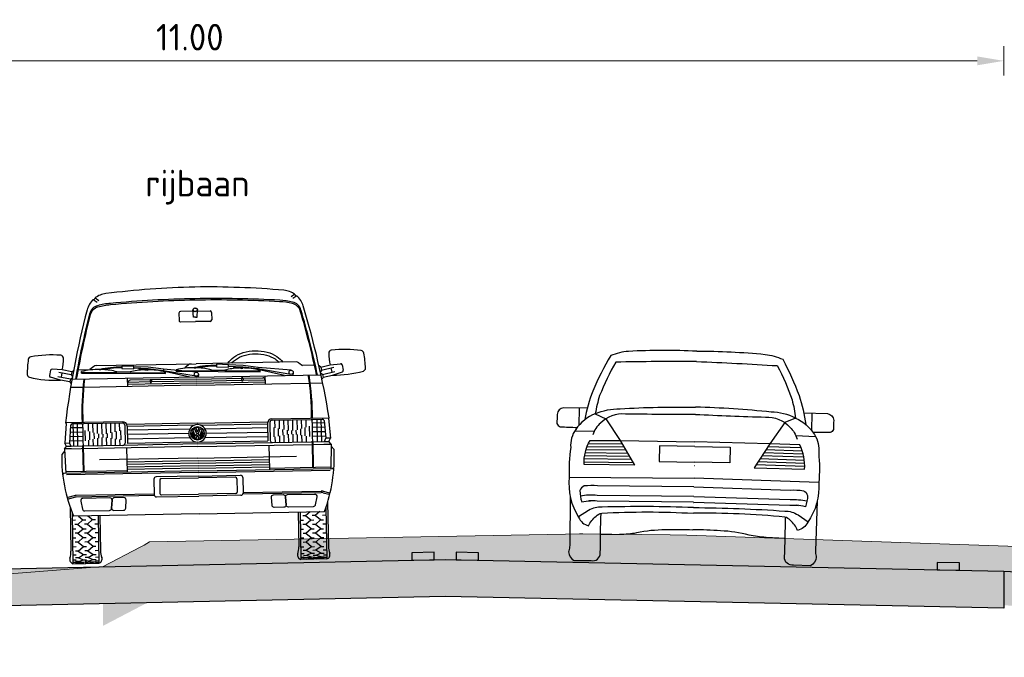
# Model space of a CAD drawing. Header units: metres. Extents: x 180716 to 180809, y 418548 to 418668.
# Tile 9 of 148: x 180729.87 to 180736.52, y 418555.39 to 418559.7. Entities that reach past the tile are written whole.
import ezdxf

# ---------------------------------------------------------------- set-up
doc = ezdxf.new("R2010")
doc.units = ezdxf.units.M
doc.layers.get('0').update_dxf_attribs({"color": 30, "lineweight": 0})
doc.layers.get('Defpoints').update_dxf_attribs({"lineweight": 0})
for name, color, linetype, lineweight in [('B-WE-GW-BERM-GD', 253, 'Continuous', 0), ('B-WE-VH-M', 253, 'Continuous', 0), ('N-WE-GW-BERM-GD', 90, 'Continuous', 30), ('N-WE-VH-M', 7, 'Continuous', 18), ('N-WE-VH-VERHARDING_ASFALT-GD', 210, 'Continuous', 30), ('N-WE-VW-MARKERING-GD', 7, 'Continuous', 30), ('X-XX-AL-AANKLEDING-SD', 6, 'Continuous', 25)]:
    doc.layers.add(name, color=color, linetype=linetype, lineweight=lineweight)
doc.layers.add('B-WE-VH-VERHARDING_ASFALT-AD', color=253, linetype='Continuous', lineweight=0, transparency=0.5)
doc.layers.add('N-WE-VH-VERHARDING_ASFALT-AD', color=212, linetype='Continuous', lineweight=18, transparency=0.3)
doc.styles.add('NLCS-ISO-M100-T18', font='NLCS-ISO.ttf', dxfattribs={"height": 0.18})
doc.dimstyles.new('NLCS-M100-T18-PIJL_L2_H1', dxfattribs={"dimscale": 0.1, "dimtxt": 2.5, "dimasz": 1.8, "dimexe": 2, "dimexo": 2, "dimgap": 0.7, "dimtad": 1, "dimzin": 0, "dimdsep": 46, "dimtxsty": 'NLCS-ISO-M100-T18', "dimcen": 0, "dimdle": 2, "dimclrd": 256, "dimclre": 256, "dimclrt": 1, "dimadec": 1, "dimazin": 0, "dimtfac": 1, "dimtdec": 3, "dimtofl": 0, "dimtmove": 0, "dimatfit": 3, "dimfxl": 2, "dimfxlon": 1, "dimtfillclr": 256, "dimtolj": 1, "dimtzin": 0, "dimlwd": -1, "dimlwe": -1, "dimarcsym": 0})

# ---------------------------------------------------------------- blocks, each defined once
blk = doc.blocks.new('*D29')
at = {"layer": 'Defpoints', "color": 0, "transparency": 16777216}
for p in [(180736.5205, 418559.42), (180725.5205, 418556.148), (180736.5205, 418556.148)]:
    blk.add_point(p, dxfattribs=at)
at = {"layer": 'N-WE-VH-M', "transparency": 16777216}
for p, q in [((180725.5205, 418559.32), (180725.5205, 418559.52)), ((180736.5205, 418559.32), (180736.5205, 418559.52)), ((180725.7005, 418559.42), (180736.3405, 418559.42))]:
    blk.add_line(p, q, dxfattribs=at)
for points in [[(180725.7005, 418559.45), (180725.7005, 418559.39), (180725.5205, 418559.42)], [(180736.3405, 418559.45), (180736.3405, 418559.39), (180736.5205, 418559.42)]]:
    blk.add_solid(points, dxfattribs=at)
at = {"layer": 'N-WE-VH-M', "color": 1, "transparency": 16777216, "insert": (180731.0205, 418559.58), "char_height": 0.18, "attachment_point": 5, "style": 'NLCS-ISO-M100-T18'}
blk.add_mtext('\\A1;11.00', dxfattribs=at)
blk = doc.blocks.new('SAL-AANKLEDING_AUTO2_ACHTERAANZICHT-D')
for points in [[(0, 1.4303, 0.026139), (-0.4616, 1.419, 0.076615), (-0.5814, 1.3882, 0.036668), (-0.697, 1.1456, 0.049136), (-0.7464, 0.9516, 2.196377)], [(0, 1.4303, -0.026139), (0.4616, 1.419, -0.076615), (0.5814, 1.3882, -0.036668), (0.697, 1.1456, -0.049136), (0.7464, 0.9516, -2.196377)], [(0, 1.3607, 0.005851), (-0.5457, 1.3445, 0.040858), (-0.6502, 1.1157, 0.034998), (-0.6767, 0.993, -0.100737), (-0.5106, 1.0303, -0.017526), (0, 1.0525, 0.289289)], [(0, 1.3607, -0.005851), (0.5457, 1.3445, -0.040858), (0.6502, 1.1157, -0.034998), (0.6767, 0.993, 0.100737), (0.5106, 1.0303, 0.017526), (0, 1.0525, -0.289289)], [(-0.7315, 1.0291), (-0.8908, 1.0278, 0.347651), (-0.9348, 0.9831, -0.016693), (-0.935, 0.9225, 0.222222), (-0.9114, 0.9002, 0.015352), (-0.7971, 0.8982, -1.767273)], [(0, 1.0034, -0.004258), (-0.4732, 0.995, 0.22286), (-0.6398, 0.9309, 0.139614), (-0.6899, 0.851, 2.585177)], [(0, 1.0034, 0.004258), (0.4732, 0.995, -0.22286), (0.6398, 0.9309, -0.139614), (0.6899, 0.851, -2.585177)], [(0.7315, 1.0291), (0.8908, 1.0278, -0.347651), (0.9348, 0.9831, 0.016693), (0.935, 0.9225, -0.222222), (0.9114, 0.9002, -0.015352), (0.7971, 0.8982, 1.767273)], [(-0.6767, 0.993, 0.153604), (-0.8063, 0.8847, 0.175673), (-0.8379, 0.7607, 0.046292), (-0.843, 0.5602, 0.169378), (-0.7741, 0.2909, 0.236211), (-0.7061, 0.2348, -0.117588), (-0.6563, 0.3007, -0.15232), (-0.6186, 0.3222, -0.027876), (-0.0001, 0.335, 3.882498)], [(0.6767, 0.993, -0.153604), (0.8063, 0.8847, -0.175673), (0.8379, 0.7607, -0.046292), (0.843, 0.5602, -0.169378), (0.7741, 0.2909, -0.236211), (0.7061, 0.2348, 0.117588), (0.6563, 0.3007, 0.15232), (0.6186, 0.3222, 0.027876), (0.0001, 0.335, -3.882498)], [(-0.5057, 0.8148), (-0.4034, 0.6518), (-0.7453, 0.6484, -0.135811), (-0.7085, 0.8122), (-0.5057, 0.8148)], [(0.5057, 0.8148), (0.4034, 0.6518), (0.7453, 0.6484, 0.135811), (0.7085, 0.8122), (0.5057, 0.8148)], [(-0.7407, 0.5037, 0.236554), (-0.769, 0.4711, 0.08143), (-0.7558, 0.3948, -0.070992), (-0.6955, 0.4042, -0.006009)], [(-0.0001, 0.5125), (-0.6517, 0.5062, 0.047583), (-0.7407, 0.5037, 0.730995)], [(0.0001, 0.5125), (0.6517, 0.5062, -0.047583), (0.7407, 0.5037, -0.730995)], [(0.7407, 0.5037, -0.236554), (0.769, 0.4711, -0.08143), (0.7558, 0.3948, 0.070992), (0.6955, 0.4042, 0.006009)], [(-0.8348, 0.4345), (-0.8302, 0.1, -0.248493)], [(-0.0001, 0.4475), (-0.6517, 0.4412, 0.061396), (-0.7662, 0.4348, 0.730995)], [(-0.0001, 0.4096), (-0.6517, 0.4033, 0.029664), (-0.7073, 0.4037, 0.730995)], [(0.0001, 0.4081, 0.000036), (-0.001, 0.4081, 2.482916)], [(-0.0001, 0.4081, -0.000036), (0.001, 0.4081, -2.482916)], [(0.0001, 0.4475), (0.6517, 0.4412, -0.061396), (0.7662, 0.4348, -0.730995)], [(0.0001, 0.4096), (0.6517, 0.4033, -0.029664), (0.7073, 0.4037, -0.730995)], [(0.8348, 0.4345), (0.8302, 0.1, 0.248493)], [(-0.0001, 0.3734, 0.016204), (-0.6173, 0.363, 0.146653), (-0.7078, 0.3388), (-0.7761, 0.2939)], [(0.0001, 0.3734, -0.016204), (0.6173, 0.363, -0.146653), (0.7078, 0.3388), (0.7761, 0.2939)], [(-0.7996, -0.002), (-0.6835, 0, 0.473275), (-0.6224, 0.0509, -0.007714), (-0.623, 0.3211, -0.63259)], [(0.7996, -0.002), (0.6835, 0, -0.473275), (0.6224, 0.0509, 0.007714), (0.623, 0.3211, 0.63259)], [(-0.6237, 0.1771), (-0.4947, 0.1821, 0.037524), (-0.3796, 0.1956, -0.05794), (-0.187, 0.2202, -0.019198), (-0.0001, 0.2236, -1.799572)], [(0.6237, 0.1771), (0.4947, 0.1821, -0.037524), (0.3796, 0.1956, 0.05794), (0.187, 0.2202, 0.019198), (0.0001, 0.2236, 1.799572)], [(-0.8302, 0.1, -0.067731), (-0.835, 0.0638, 0.089533), (-0.8369, 0.057, 0.411641)], [(0.8302, 0.1, 0.067731), (0.835, 0.0638, -0.089533), (0.8369, 0.057, -0.411641)], [(-0.8369, 0.057, 0.247158), (-0.7996, -0.002, 0.417966)], [(0.8369, 0.057, -0.247158), (0.7996, -0.002, -0.417966)]]:
    blk.add_lwpolyline(points, format="xyb")
for points in [[(-0.7868, 1.0286), (-0.7869, 0.9114)], [(0.7868, 1.0286), (0.7869, 0.9114)], [(-0.6767, 0.993), (-0.6041, 0.9607), (-0.5057, 0.8148), (0, 0.8183)], [(0.6767, 0.993), (0.6041, 0.9607), (0.5057, 0.8148), (0, 0.8183)], [(-0.6807, 0.8754), (-0.8149, 0.8708)], [(0.6807, 0.8754), (0.8149, 0.8708)], [(-0.7388, 0.7295), (-0.4538, 0.7321)], [(-0.7336, 0.7503), (-0.4668, 0.7527)], [(-0.7269, 0.7711), (-0.4797, 0.7734)], [(-0.7185, 0.7919), (-0.4926, 0.794)], [(-0.0001, 0.7864), (-0.2382, 0.786), (-0.2384, 0.6807)], [(0.0001, 0.7864), (0.2382, 0.786), (0.2384, 0.6807)], [(0.7388, 0.7295), (0.4538, 0.7321)], [(0.7336, 0.7503), (0.4668, 0.7527)], [(0.7269, 0.7711), (0.4797, 0.7734)], [(0.7185, 0.7919), (0.4926, 0.794)], [(-0.7457, 0.6672), (-0.415, 0.6702)], [(-0.7448, 0.6879), (-0.4279, 0.6908)], [(-0.7425, 0.7087), (-0.4409, 0.7115)], [(-0.2384, 0.6807), (-0.0001, 0.6807)], [(0.2384, 0.6807), (0.0001, 0.6807)], [(0.7457, 0.6672), (0.415, 0.6702)], [(0.7448, 0.6879), (0.4279, 0.6908)], [(0.7425, 0.7087), (0.4409, 0.7115)], [(0.0001, 0.6563), (-0.0003, 0.6563)], [(-0.0001, 0.6563), (0.0003, 0.6563)], [(-0.8431, 0.5609), (-0.0001, 0.5726)], [(0.8431, 0.5609), (0.0001, 0.5726)]]:
    blk.add_lwpolyline(points)
blk = doc.blocks.new('SAL-AANKLEDING_BUSJE1_VOORAANZICHT-D')
for p, q in [((-0.6873, 1.7825), (-0.6612, 1.7645)), ((-0.6752, 1.7925), (-0.6491, 1.7745)), ((0.6752, 1.7925), (0.6491, 1.7745)), ((0.6873, 1.7825), (0.6612, 1.7645)), ((-0.11, 1.68), (-0.11, 1.63)), ((-0.0144, 1.69), (-0.1, 1.69)), ((-0.0122, 1.65), (-0.015, 1.7)), ((0.0122, 1.65), (0.015, 1.7)), ((0.0144, 1.69), (0.1, 1.69)), ((0.11, 1.68), (0.11, 1.63)), ((-0.1, 1.62), (0, 1.62)), ((0, 1.65), (-0.0122, 1.65)), ((0, 1.65), (0.0122, 1.65)), ((0.1, 1.62), (0, 1.62)), ((-0.675, 1.335), (0, 1.335)), ((0.675, 1.335), (0, 1.335)), ((-0.9855, 1.3095), (-0.9929, 1.2741)), ((-0.9055, 1.31), (-0.9746, 1.3174)), ((-0.8521, 1.2478), (-0.9358, 1.2653)), ((-0.846, 1.2771), (-0.9296, 1.2946)), ((-0.9085, 1.2902), (-0.9146, 1.2609)), ((-0.8419, 1.2967), (-0.9055, 1.31)), ((-0.8419, 1.2967), (-0.846, 1.2771)), ((-0.846, 1.2771), (-0.8377, 1.2645)), ((-0.8419, 1.2967), (-0.8292, 1.305)), ((-0.7989, 1.31), (-0.7183, 1.31)), ((-0.7765, 1.2872), (-0.7763, 1.2972)), ((-0.7765, 1.2872), (-0.208, 1.2729)), ((-0.7764, 1.2926), (-0.5364, 1.2865)), ((-0.693, 1.329), (-0.7183, 1.31)), ((-0.5365, 1.2861), (-0.5363, 1.2911)), ((-0.5363, 1.2911), (-0.4477, 1.2889)), ((-0.503, 1.3294), (-0.504, 1.3124)), ((-0.504, 1.3124), (-0.4221, 1.3078)), ((-0.4211, 1.3248), (-0.503, 1.3294)), ((-0.4478, 1.2839), (-0.4477, 1.2889)), ((-0.4478, 1.2843), (-0.2079, 1.2783)), ((-0.4221, 1.3078), (-0.4211, 1.3248)), ((-0.325, 1.3073), (-0.4218, 1.3128)), ((-0.324, 1.3172), (-0.4212, 1.3228)), ((-0.3517, 1.3058), (-0.3913, 1.308)), ((-0.3304, 1.301), (-0.3305, 1.296)), ((-0.2234, 1.2925), (-0.325, 1.3073)), ((-0.2219, 1.3024), (-0.324, 1.3172)), ((-0.0442, 1.2456), (-0.2238, 1.2895)), ((-0.2219, 1.3024), (-0.2234, 1.2925)), ((-0.0026, 1.2511), (-0.2234, 1.2925)), ((0.0015, 1.2791), (-0.2219, 1.3024)), ((-0.208, 1.2729), (-0.2078, 1.2829)), ((-0.1365, 1.2872), (-0.1363, 1.2972)), ((-0.1365, 1.2872), (0.432, 1.2729)), ((-0.1364, 1.2934), (-0.1363, 1.2972)), ((-0.1364, 1.2926), (0.1036, 1.2865)), ((-0.053, 1.329), (-0.0783, 1.31)), ((0.1035, 1.2861), (0.1037, 1.2911)), ((0.1037, 1.2911), (0.1923, 1.2889)), ((0.137, 1.3294), (0.136, 1.3124)), ((0.136, 1.3124), (0.2179, 1.3078)), ((0.2189, 1.3248), (0.137, 1.3294)), ((0.1922, 1.2839), (0.1923, 1.2889)), ((0.1922, 1.2843), (0.4321, 1.2783)), ((0.2179, 1.3078), (0.2189, 1.3248)), ((0.315, 1.3073), (0.2182, 1.3128)), ((0.316, 1.3172), (0.2188, 1.3228)), ((0.2883, 1.3058), (0.2487, 1.308)), ((0.3096, 1.301), (0.3095, 1.296)), ((0.4166, 1.2925), (0.315, 1.3073)), ((0.4181, 1.3024), (0.316, 1.3172)), ((0.5958, 1.2456), (0.4162, 1.2895)), ((0.4181, 1.3024), (0.4166, 1.2925)), ((0.6374, 1.2511), (0.4166, 1.2925)), ((0.6415, 1.2791), (0.4181, 1.3024)), ((0.432, 1.2729), (0.4322, 1.2829)), ((0.5036, 1.2934), (0.5037, 1.2972)), ((0.693, 1.329), (0.7183, 1.31)), ((0.7989, 1.31), (0.7183, 1.31)), ((0.8419, 1.2967), (0.8292, 1.305)), ((0.846, 1.2771), (0.8377, 1.2645)), ((0.8419, 1.2967), (0.9055, 1.31)), ((0.8419, 1.2967), (0.846, 1.2771)), ((0.846, 1.2771), (0.9296, 1.2946)), ((0.8521, 1.2478), (0.9358, 1.2653)), ((0.9055, 1.31), (0.9746, 1.3174)), ((0.9085, 1.2902), (0.9146, 1.2609)), ((0.9855, 1.3095), (0.9929, 1.2741)), ((-0.9199, 1.2415), (-0.9861, 1.2625)), ((-0.8562, 1.2282), (-0.9199, 1.2415)), ((-0.8521, 1.2478), (-0.8562, 1.2282)), ((-0.8562, 1.2282), (-0.8479, 1.2155)), ((-0.8521, 1.2478), (-0.8394, 1.2561)), ((0, 1.2456), (-0.8415, 1.2456)), ((-0.4654, 1.19), (-0.4654, 1.2456)), ((0, 1.204), (-0.4654, 1.204)), ((-0.314, 1.218), (-0.465, 1.218)), ((-0.314, 1.232), (-0.4474, 1.232)), ((-0.314, 1.234), (-0.314, 1.218)), ((-0.314, 1.234), (-0.304, 1.234)), ((-0.304, 1.234), (-0.304, 1.218)), ((0, 1.232), (-0.304, 1.232)), ((0, 1.218), (-0.304, 1.218)), ((0, 1.2456), (0.8415, 1.2456)), ((0, 1.232), (0.304, 1.232)), ((0, 1.218), (0.304, 1.218)), ((0, 1.204), (0.4654, 1.204)), ((0.0139, 1.2622), (0.0105, 1.2456)), ((0.314, 1.234), (0.304, 1.234)), ((0.304, 1.234), (0.304, 1.218)), ((0.314, 1.234), (0.314, 1.218)), ((0.314, 1.232), (0.4474, 1.232)), ((0.314, 1.218), (0.465, 1.218)), ((0.4654, 1.19), (0.4654, 1.2456)), ((0.6539, 1.2622), (0.6505, 1.2456)), ((0.8521, 1.2478), (0.8394, 1.2561)), ((0.8562, 1.2282), (0.8479, 1.2155)), ((0.8521, 1.2478), (0.8562, 1.2282)), ((0.8562, 1.2282), (0.9199, 1.2415)), ((0.9199, 1.2415), (0.9861, 1.2625)), ((-0.768, 1.19), (-0.8521, 1.19)), ((0, 1.19), (-0.7629, 1.19)), ((0, 1.19), (0.7629, 1.19)), ((0.768, 1.19), (0.8521, 1.19)), ((-0.887, 0.948), (-0.897, 0.816)), ((-0.505, 0.953), (-0.891, 0.953)), ((-0.891, 0.953), (-0.887, 0.948)), ((-0.8564, 0.9348), (-0.8657, 0.816)), ((-0.8463, 0.953), (-0.847, 0.944)), ((-0.7799, 0.944), (-0.8464, 0.944)), ((-0.838, 0.793), (-0.838, 0.944)), ((-0.81, 0.793), (-0.81, 0.944)), ((-0.7749, 0.939), (-0.7749, 0.903)), ((-0.505, 0.944), (-0.7699, 0.944)), ((-0.735, 0.8924), (-0.735, 0.944)), ((-0.705, 0.8844), (-0.705, 0.944)), ((-0.675, 0.8764), (-0.675, 0.944)), ((-0.645, 0.8714), (-0.645, 0.944)), ((-0.615, 0.8725), (-0.615, 0.944)), ((-0.585, 0.8792), (-0.585, 0.944)), ((-0.555, 0.886), (-0.555, 0.944)), ((-0.525, 0.8928), (-0.525, 0.944)), ((0, 0.9346), (-0.475, 0.9346)), ((0, 0.9346), (0.475, 0.9346)), ((0.505, 0.953), (0.891, 0.953)), ((0.505, 0.944), (0.7699, 0.944)), ((0.525, 0.8928), (0.525, 0.944)), ((0.555, 0.886), (0.555, 0.944)), ((0.585, 0.8792), (0.585, 0.944)), ((0.615, 0.8725), (0.615, 0.944)), ((0.645, 0.8714), (0.645, 0.944)), ((0.675, 0.8764), (0.675, 0.944)), ((0.705, 0.8844), (0.705, 0.944)), ((0.735, 0.8924), (0.735, 0.944)), ((0.7749, 0.939), (0.7749, 0.903)), ((0.7799, 0.944), (0.8464, 0.944)), ((0.81, 0.793), (0.81, 0.944)), ((0.838, 0.793), (0.838, 0.944)), ((0.8463, 0.953), (0.847, 0.944)), ((0.8564, 0.9348), (0.8657, 0.816)), ((0.891, 0.953), (0.887, 0.948)), ((0.887, 0.948), (0.897, 0.816)), ((-0.8599, 0.89), (-0.7749, 0.89)), ((-0.8575, 0.92), (-0.7749, 0.92)), ((-0.7749, 0.903), (-0.7749, 0.8251)), ((-0.7575, 0.8284), (-0.7575, 0.8984)), ((-0.7275, 0.8342), (-0.7275, 0.8904)), ((-0.6975, 0.84), (-0.6975, 0.8824)), ((-0.6675, 0.8458), (-0.6675, 0.8745)), ((-0.6375, 0.848), (-0.6375, 0.8714)), ((-0.6075, 0.846), (-0.6075, 0.8742)), ((-0.5775, 0.841), (-0.5775, 0.8809)), ((-0.5475, 0.836), (-0.5475, 0.8877)), ((-0.5175, 0.8309), (-0.5175, 0.8945)), ((-0.49, 0.929), (-0.49, 0.9006)), ((-0.49, 0.9006), (-0.49, 0.8263)), ((-0.475, 0.923), (-0.475, 0.805)), ((-0.0214, 0.92), (-0.475, 0.92)), ((-0.0508, 0.895), (-0.475, 0.895)), ((-0.059, 0.865), (-0.475, 0.865)), ((-0.0158, 0.8299), (-0.0367, 0.8768)), ((-0.013, 0.8461), (-0.0314, 0.8873)), ((-0.0063, 0.8671), (-0.02, 0.8979)), ((0, 0.8753), (-0.0117, 0.9017)), ((-0.0063, 0.8671), (0.0063, 0.8671)), ((0, 0.8753), (0.0117, 0.9017)), ((0.0063, 0.8671), (0.02, 0.8979)), ((0.013, 0.8461), (0.0314, 0.8873)), ((0.0158, 0.8299), (0.0367, 0.8768)), ((0.0214, 0.92), (0.475, 0.92)), ((0.0508, 0.895), (0.475, 0.895)), ((0.059, 0.865), (0.475, 0.865)), ((0.475, 0.923), (0.475, 0.805)), ((0.49, 0.929), (0.49, 0.9006)), ((0.49, 0.9006), (0.49, 0.8263)), ((0.5175, 0.8309), (0.5175, 0.8945)), ((0.5475, 0.836), (0.5475, 0.8877)), ((0.5775, 0.841), (0.5775, 0.8809)), ((0.6075, 0.846), (0.6075, 0.8742)), ((0.6375, 0.848), (0.6375, 0.8714)), ((0.6675, 0.8458), (0.6675, 0.8745)), ((0.6975, 0.84), (0.6975, 0.8824)), ((0.7275, 0.8342), (0.7275, 0.8904)), ((0.7575, 0.8284), (0.7575, 0.8984)), ((0.8575, 0.92), (0.7749, 0.92)), ((0.7749, 0.903), (0.7749, 0.8251)), ((0.8599, 0.89), (0.7749, 0.89)), ((-0.897, 0.816), (-0.8657, 0.816)), ((-0.887, 0.793), (-0.897, 0.816)), ((-0.8557, 0.793), (-0.8657, 0.816)), ((-0.8646, 0.83), (-0.7749, 0.83)), ((-0.8623, 0.86), (-0.7749, 0.86)), ((-0.7749, 0.8251), (-0.7749, 0.798)), ((-0.735, 0.793), (-0.735, 0.8328)), ((-0.705, 0.793), (-0.705, 0.8386)), ((-0.675, 0.793), (-0.675, 0.8444)), ((-0.645, 0.793), (-0.645, 0.848)), ((-0.615, 0.793), (-0.615, 0.8473)), ((-0.585, 0.793), (-0.585, 0.8423)), ((-0.555, 0.793), (-0.555, 0.8372)), ((-0.525, 0.793), (-0.525, 0.8322)), ((-0.49, 0.8263), (-0.49, 0.808)), ((-0.0508, 0.835), (-0.475, 0.835)), ((0, 0.805), (-0.475, 0.805)), ((-0.013, 0.8461), (-0.0055, 0.8629)), ((-0.0111, 0.8281), (0, 0.8529)), ((-0.0055, 0.8629), (0.0055, 0.8629)), ((0.0111, 0.8281), (0, 0.8529)), ((0, 0.805), (0.475, 0.805)), ((0.013, 0.8461), (0.0055, 0.8629)), ((0.0508, 0.835), (0.475, 0.835)), ((0.49, 0.8263), (0.49, 0.808)), ((0.525, 0.793), (0.525, 0.8322)), ((0.555, 0.793), (0.555, 0.8372)), ((0.585, 0.793), (0.585, 0.8423)), ((0.615, 0.793), (0.615, 0.8473)), ((0.645, 0.793), (0.645, 0.848)), ((0.675, 0.793), (0.675, 0.8444)), ((0.705, 0.793), (0.705, 0.8386)), ((0.735, 0.793), (0.735, 0.8328)), ((0.8623, 0.86), (0.7749, 0.86)), ((0.8646, 0.83), (0.7749, 0.83)), ((0.7749, 0.8251), (0.7749, 0.798)), ((0.8557, 0.793), (0.8657, 0.816)), ((0.897, 0.816), (0.8657, 0.816)), ((0.887, 0.793), (0.897, 0.816)), ((-0.9005, 0.7614), (-0.92, 0.7388)), ((-0.901, 0.776), (-0.887, 0.793)), ((-0.901, 0.776), (-0.8955, 0.611)), ((-0.853, 0.776), (-0.901, 0.776)), ((0, 0.7759), (-0.901, 0.7759)), ((-0.8557, 0.793), (-0.887, 0.793)), ((-0.7799, 0.793), (-0.8557, 0.793)), ((-0.7779, 0.793), (-0.7779, 0.6209)), ((-0.7729, 0.793), (-0.7729, 0.6209)), ((-0.505, 0.793), (-0.7699, 0.793)), ((0, 0.793), (-0.505, 0.793)), ((-0.481, 0.7759), (-0.481, 0.611)), ((0, 0.793), (0.505, 0.793)), ((0, 0.7759), (0.901, 0.7759)), ((0.481, 0.7759), (0.481, 0.611)), ((0.505, 0.793), (0.7699, 0.793)), ((0.7729, 0.793), (0.7729, 0.6209)), ((0.7779, 0.793), (0.7779, 0.6209)), ((0.7799, 0.793), (0.8557, 0.793)), ((0.853, 0.776), (0.901, 0.776)), ((0.8557, 0.793), (0.887, 0.793)), ((0.901, 0.776), (0.887, 0.793)), ((0.901, 0.776), (0.8955, 0.611)), ((0.9005, 0.7614), (0.92, 0.7388)), ((0, 0.6978), (-0.665, 0.6978)), ((0, 0.68), (-0.481, 0.68)), ((0, 0.6978), (0.665, 0.6978)), ((0, 0.68), (0.481, 0.68)), ((0, 0.611), (-0.9056, 0.611)), ((-0.481, 0.6209), (-0.8958, 0.6209)), ((0, 0.6006), (-0.8908, 0.6006)), ((0, 0.663), (-0.481, 0.663)), ((0, 0.646), (-0.481, 0.646)), ((0, 0.629), (-0.481, 0.629)), ((0, 0.663), (0.481, 0.663)), ((0, 0.646), (0.481, 0.646)), ((0, 0.629), (0.481, 0.629)), ((0, 0.611), (0.9056, 0.611)), ((0, 0.6006), (0.8908, 0.6006)), ((0.481, 0.6209), (0.8958, 0.6209)), ((-0.3, 0.561), (-0.3, 0.456)), ((0, 0.576), (-0.285, 0.576)), ((-0.261, 0.5535), (-0.261, 0.4635)), ((-0.251, 0.5635), (0, 0.5635)), ((0, 0.576), (0.285, 0.576)), ((0.251, 0.5635), (0, 0.5635)), ((0.261, 0.5535), (0.261, 0.4635)), ((0.3, 0.561), (0.3, 0.456)), ((-0.8416, 0.4581), (-0.8831, 0.4468)), ((-0.8403, 0.4481), (-0.8803, 0.4372)), ((-0.3, 0.4598), (-0.8285, 0.4598)), ((-0.2987, 0.4498), (-0.8272, 0.4498)), ((-0.285, 0.441), (0, 0.441)), ((-0.251, 0.4535), (0, 0.4535)), ((0.251, 0.4535), (0, 0.4535)), ((0.285, 0.441), (0, 0.441)), ((0.2987, 0.4498), (0.8272, 0.4498)), ((0.3, 0.4598), (0.8285, 0.4598)), ((0.8403, 0.4481), (0.8803, 0.4372)), ((0.8416, 0.4581), (0.8831, 0.4468)), ((-0.87, 0.3835), (-0.87, 0.085)), ((-0.8575, 0.3475), (-0.8575, 0)), ((0.8575, 0.3475), (0.8575, 0)), ((0.87, 0.3835), (0.87, 0.085)), ((-0.855, 0.295), (-0.835, 0.295)), ((0, 0.321), (-0.8474, 0.321)), ((-0.82, 0.265), (-0.785, 0.295)), ((-0.8154, 0.321), (-0.785, 0.295)), ((-0.785, 0.295), (-0.765, 0.295)), ((-0.755, 0.265), (-0.72, 0.295)), ((-0.7504, 0.321), (-0.72, 0.295)), ((-0.72, 0.295), (-0.7, 0.295)), ((-0.6825, 0.321), (-0.6825, 0)), ((-0.67, 0.321), (-0.67, 0.085)), ((0, 0.321), (0.8474, 0.321)), ((0.67, 0.321), (0.67, 0.085)), ((0.6825, 0.321), (0.6825, 0)), ((0.72, 0.295), (0.7, 0.295)), ((0.7504, 0.321), (0.72, 0.295)), ((0.755, 0.265), (0.72, 0.295)), ((0.785, 0.295), (0.765, 0.295)), ((0.8154, 0.321), (0.785, 0.295)), ((0.82, 0.265), (0.785, 0.295)), ((0.855, 0.295), (0.835, 0.295)), ((-0.855, 0.235), (-0.835, 0.235)), ((-0.82, 0.265), (-0.84, 0.265)), ((-0.82, 0.205), (-0.84, 0.205)), ((-0.82, 0.265), (-0.785, 0.235)), ((-0.82, 0.205), (-0.785, 0.235)), ((-0.82, 0.205), (-0.785, 0.175)), ((-0.785, 0.235), (-0.765, 0.235)), ((-0.755, 0.265), (-0.775, 0.265)), ((-0.755, 0.205), (-0.775, 0.205)), ((-0.755, 0.265), (-0.72, 0.235)), ((-0.755, 0.205), (-0.72, 0.235)), ((-0.755, 0.205), (-0.72, 0.175)), ((-0.72, 0.235), (-0.7, 0.235)), ((-0.685, 0.265), (-0.705, 0.265)), ((-0.685, 0.205), (-0.705, 0.205)), ((0.685, 0.265), (0.705, 0.265)), ((0.685, 0.205), (0.705, 0.205)), ((0.72, 0.235), (0.7, 0.235)), ((0.755, 0.265), (0.72, 0.235)), ((0.755, 0.205), (0.72, 0.235)), ((0.755, 0.205), (0.72, 0.175)), ((0.755, 0.265), (0.775, 0.265)), ((0.755, 0.205), (0.775, 0.205)), ((0.785, 0.235), (0.765, 0.235)), ((0.82, 0.265), (0.785, 0.235)), ((0.82, 0.205), (0.785, 0.235)), ((0.82, 0.205), (0.785, 0.175)), ((0.82, 0.265), (0.84, 0.265)), ((0.82, 0.205), (0.84, 0.205)), ((0.855, 0.235), (0.835, 0.235)), ((-0.855, 0.175), (-0.835, 0.175)), ((-0.82, 0.145), (-0.84, 0.145)), ((-0.82, 0.145), (-0.785, 0.175)), ((-0.82, 0.145), (-0.785, 0.115)), ((-0.785, 0.175), (-0.765, 0.175)), ((-0.755, 0.145), (-0.775, 0.145)), ((-0.755, 0.145), (-0.72, 0.175)), ((-0.755, 0.145), (-0.72, 0.115)), ((-0.72, 0.175), (-0.7, 0.175)), ((-0.685, 0.145), (-0.705, 0.145)), ((0.685, 0.145), (0.705, 0.145)), ((0.72, 0.175), (0.7, 0.175)), ((0.755, 0.145), (0.72, 0.175)), ((0.755, 0.145), (0.72, 0.115)), ((0.755, 0.145), (0.775, 0.145)), ((0.785, 0.175), (0.765, 0.175)), ((0.82, 0.145), (0.785, 0.175)), ((0.82, 0.145), (0.785, 0.115)), ((0.82, 0.145), (0.84, 0.145)), ((0.855, 0.175), (0.835, 0.175)), ((-0.855, 0.115), (-0.835, 0.115)), ((-0.82, 0.085), (-0.84, 0.085)), ((-0.82, 0.085), (-0.785, 0.115)), ((-0.82, 0.085), (-0.785, 0.06)), ((-0.785, 0.115), (-0.765, 0.115)), ((-0.755, 0.085), (-0.775, 0.085)), ((-0.755, 0.085), (-0.72, 0.115)), ((-0.755, 0.085), (-0.72, 0.06)), ((-0.72, 0.115), (-0.7, 0.115)), ((-0.685, 0.085), (-0.705, 0.085)), ((0.685, 0.085), (0.705, 0.085)), ((0.72, 0.115), (0.7, 0.115)), ((0.755, 0.085), (0.72, 0.115)), ((0.755, 0.085), (0.72, 0.06)), ((0.755, 0.085), (0.775, 0.085)), ((0.785, 0.115), (0.765, 0.115)), ((0.82, 0.085), (0.785, 0.115)), ((0.82, 0.085), (0.785, 0.06)), ((0.82, 0.085), (0.84, 0.085)), ((0.855, 0.115), (0.835, 0.115)), ((-0.8575, 0), (-0.6825, 0)), ((-0.855, 0.06), (-0.835, 0.06)), ((-0.855, 0.025), (-0.835, 0.025)), ((-0.855, 0.01), (-0.835, 0.01)), ((-0.82, 0.04), (-0.84, 0.04)), ((-0.82, 0.015), (-0.84, 0.015)), ((-0.82, 0.005), (-0.84, 0.005)), ((-0.82, 0.04), (-0.785, 0.06)), ((-0.82, 0.04), (-0.785, 0.025)), ((-0.82, 0.015), (-0.785, 0.025)), ((-0.82, 0.015), (-0.785, 0.01)), ((-0.82, 0.005), (-0.785, 0.01)), ((-0.82, 0.005), (-0.785, 0)), ((-0.785, 0.06), (-0.765, 0.06)), ((-0.785, 0.025), (-0.765, 0.025)), ((-0.785, 0.01), (-0.765, 0.01)), ((-0.755, 0.04), (-0.775, 0.04)), ((-0.755, 0.015), (-0.775, 0.015)), ((-0.755, 0.005), (-0.775, 0.005)), ((-0.755, 0.04), (-0.72, 0.06)), ((-0.755, 0.04), (-0.72, 0.025)), ((-0.755, 0.015), (-0.72, 0.025)), ((-0.755, 0.015), (-0.72, 0.01)), ((-0.755, 0.005), (-0.72, 0.01)), ((-0.755, 0.005), (-0.72, 0)), ((-0.72, 0.06), (-0.7, 0.06)), ((-0.72, 0.025), (-0.7, 0.025)), ((-0.72, 0.01), (-0.7, 0.01)), ((-0.685, 0.04), (-0.705, 0.04)), ((-0.685, 0.015), (-0.705, 0.015)), ((-0.685, 0.005), (-0.705, 0.005)), ((0.8575, 0), (0.6825, 0)), ((0.685, 0.04), (0.705, 0.04)), ((0.685, 0.015), (0.705, 0.015)), ((0.685, 0.005), (0.705, 0.005)), ((0.72, 0.06), (0.7, 0.06)), ((0.72, 0.025), (0.7, 0.025)), ((0.72, 0.01), (0.7, 0.01)), ((0.755, 0.04), (0.72, 0.06)), ((0.755, 0.04), (0.72, 0.025)), ((0.755, 0.015), (0.72, 0.025)), ((0.755, 0.015), (0.72, 0.01)), ((0.755, 0.005), (0.72, 0.01)), ((0.755, 0.005), (0.72, 0)), ((0.755, 0.04), (0.775, 0.04)), ((0.755, 0.015), (0.775, 0.015)), ((0.755, 0.005), (0.775, 0.005)), ((0.785, 0.06), (0.765, 0.06)), ((0.785, 0.025), (0.765, 0.025)), ((0.785, 0.01), (0.765, 0.01)), ((0.82, 0.04), (0.785, 0.06)), ((0.82, 0.04), (0.785, 0.025)), ((0.82, 0.015), (0.785, 0.025)), ((0.82, 0.015), (0.785, 0.01)), ((0.82, 0.005), (0.785, 0.01)), ((0.82, 0.005), (0.785, 0)), ((0.82, 0.04), (0.84, 0.04)), ((0.82, 0.015), (0.84, 0.015)), ((0.82, 0.005), (0.84, 0.005)), ((0.855, 0.06), (0.835, 0.06)), ((0.855, 0.025), (0.835, 0.025)), ((0.855, 0.01), (0.835, 0.01))]:
    blk.add_line(p, q)
for points in [[(0, 1.7108, 0.072539), (-0.0059, 1.7099, 0.083707), (-0.0106, 1.7076, 0.106587), (-0.0139, 1.7039, 0.131335), (-0.015, 1.7, 0.131335)], [(-0.015, 1.7, 0.131335), (-0.0139, 1.6961, 0.106587), (-0.0106, 1.6924, 0.083707), (-0.0059, 1.6901, 0.072539), (0, 1.6892, 0.072539)], [(0, 1.7108, -0.072539), (0.0059, 1.7099, -0.083707), (0.0106, 1.7076, -0.106587), (0.0139, 1.7039, -0.131335), (0.015, 1.7, -0.131335)], [(0.015, 1.7, -0.131335), (0.0139, 1.6961, -0.106587), (0.0106, 1.6924, -0.083707), (0.0059, 1.6901, -0.072539), (0, 1.6892, -0.072539)], [(0.2141, 1.335, -0.084851), (0.2544, 1.374, -0.081148), (0.3191, 1.4043, -0.069152), (0.4, 1.4156, -0.069152), (0.4809, 1.4043, -0.081148), (0.5456, 1.374, -0.084851), (0.5859, 1.335, -0.13694)], [(0.2399, 1.335, -0.058647), (0.2656, 1.3575, -0.081148), (0.3245, 1.3851, -0.069152), (0.4, 1.3956, -0.069152), (0.4755, 1.3851, -0.081148), (0.5344, 1.3575, -0.058647), (0.5601, 1.335, -0.13694)]]:
    blk.add_lwpolyline(points, format="xyb")
for points in [[(-0.7718, 0.355), (-0.6044, 0.355, 0.394848), (-0.5894, 0.369), (-0.5857, 0.424, 0.433848), (-0.6007, 0.44), (-0.7828, 0.44, 0.473285), (-0.7975, 0.4221), (-0.7865, 0.3671, 0.357511)], [(-0.5856, 0.426), (-0.5893, 0.371, 0.433848), (-0.5743, 0.355), (-0.5094, 0.355, 0.394848), (-0.4944, 0.369), (-0.4907, 0.424, 0.433848), (-0.5057, 0.44), (-0.5706, 0.44, 0.394848)], [(0.5856, 0.426), (0.5893, 0.371, -0.433848), (0.5743, 0.355), (0.5094, 0.355, -0.394848), (0.4944, 0.369), (0.4907, 0.424, -0.433848), (0.5057, 0.44), (0.5706, 0.44, -0.394848)], [(0.7718, 0.355), (0.6044, 0.355, -0.394848), (0.5894, 0.369), (0.5857, 0.424, -0.433848), (0.6007, 0.44), (0.7828, 0.44, -0.473285), (0.7975, 0.4221), (0.7865, 0.3671, -0.357511)]]:
    blk.add_lwpolyline(points, format="xyb", close=True)
for centre, radius in [((0, 1.265), 0.0141), ((0.64, 1.265), 0.0141), ((0.64, 1.265), 0.0141), ((0, 0.865), 0.0455)]:
    blk.add_circle(centre, radius)
for centre, radius, start, end in [((-0.5862, 1.6717), 0.15, 95.98087, 126.3606), ((0.0344, -4.2519), 6.106, 90.32247, 95.98087), ((-0.0344, -4.2519), 6.106, 84.01913, 89.67753), ((0.5862, 1.6717), 0.15, 53.6394, 84.01913), ((-0.5862, 1.6717), 0.15, 132.36961, 164.33228), ((-0.6415, 1.667), 0.075, 103.50538, 165.03085), ((-0.6376, 1.6573), 0.0754, 104.63241, 162.28245), ((-0.6844, 1.7913), 0.00931, 251.77378, 6.95643), ((-0.5345, 1.2434), 0.512, 94.20514, 104.07814), ((-0.5345, 1.2434), 0.502, 94.20514, 104.07814), ((0, -6.0256), 7.8006, 90, 94.20514), ((0, -6.0256), 7.7906, 90, 94.20514), ((0, -6.0256), 7.8006, 85.79486, 90), ((0, -6.0256), 7.7906, 85.79486, 90), ((0.5345, 1.2434), 0.502, 75.92186, 85.79486), ((0.5345, 1.2434), 0.512, 75.92186, 85.79486), ((0.6376, 1.6573), 0.0754, 17.71755, 75.36759), ((0.6415, 1.667), 0.075, 14.96915, 76.49462), ((0.6844, 1.7913), 0.00931, 173.04357, 288.22622), ((0.5862, 1.6717), 0.15, 15.66772, 47.63039), ((5.134, 0.0772), 6.0883, 164.42198, 171.72899), ((5.0109, 0.1018), 5.9401, 164.52802, 168.89843), ((5.0109, 0.1018), 5.9341, 164.57362, 168.88706), ((-0.1, 1.68), 0.01, 90, 180), ((0.1, 1.68), 0.01, 0, 90), ((-5.0109, 0.1018), 5.9341, 11.11294, 15.42638), ((-5.0109, 0.1018), 5.9401, 11.10157, 15.47198), ((-5.134, 0.0772), 6.0883, 8.27101, 15.57802), ((-0.1, 1.63), 0.01, 180, 270), ((0.1, 1.63), 0.01, 270, 0), ((-1.1138, 1.3833), 0.02, 99.28505, 170.00544), ((-0.9895, 0.6232), 0.7901, 84.53208, 99.28505), ((-0.9162, 1.3898), 0.02, 0.55397, 84.53208), ((0.9162, 1.3898), 0.02, 95.46792, 179.44603), ((0.9895, 0.6232), 0.7901, 80.71495, 95.46792), ((1.1138, 1.3833), 0.02, 9.99456, 80.71495), ((-0.5171, 1.2781), 0.6259, 170.00544, 179.43722), ((-1.2156, 1.387), 0.3195, 346.06881, 0.55397), ((-0.675, 1.305), 0.03, 90, 126.8699), ((-0.035, 1.305), 0.03, 90, 126.8699), ((0.675, 1.305), 0.03, 53.1301, 90), ((1.2156, 1.387), 0.3195, 179.44603, 193.93119), ((0.5171, 1.2781), 0.6259, 0.56278, 9.99456), ((-1.123, 1.2841), 0.02, 179.43722, 255.39537), ((-0.944, 1.9711), 0.73, 255.39537, 271.89051), ((-0.9831, 1.272), 0.01, 168.18872, 252.42542), ((-0.9757, 1.3074), 0.01, 83.95202, 168.18872), ((-0.6682, 0.8226), 0.4867, 88.20631, 102.83367), ((-0.5107, 0.5478), 0.7696, 89.47867, 100.66014), ((-0.5106, 0.5528), 0.7696, 89.46686, 100.66014), ((-0.6682, 0.8226), 0.4867, 74.2853, 85.62285), ((-0.3396, 0.8144), 0.4867, 91.49612, 102.83367), ((-0.5107, 0.5478), 0.7696, 76.45883, 81.07189), ((-0.5106, 0.5528), 0.7696, 76.45883, 78.08783), ((-0.3396, 0.8144), 0.4867, 74.2853, 88.91266), ((-0.0282, 0.8226), 0.4867, 88.20631, 102.83367), ((0.1293, 0.5478), 0.7696, 89.47867, 100.66014), ((0.1294, 0.5528), 0.7696, 89.46686, 100.66014), ((-0.0282, 0.8226), 0.4867, 74.2853, 85.62285), ((0.3004, 0.8144), 0.4867, 91.49612, 102.83367), ((0.1293, 0.5478), 0.7696, 76.45883, 81.07189), ((0.1294, 0.5528), 0.7696, 76.45883, 78.08783), ((0.3004, 0.8144), 0.4867, 74.2853, 88.91266), ((0.944, 1.9711), 0.73, 268.10949, 284.60463), ((0.9757, 1.3074), 0.01, 11.81128, 96.04798), ((0.9831, 1.272), 0.01, 287.57458, 11.81128), ((1.123, 1.2841), 0.02, 284.60463, 0.56278), ((0.9101, 1.0009), 1.6887, 171.66812, 181.6239), ((0.9101, 1.0009), 1.6837, 171.64321, 181.6239), ((-0.4474, 1.214), 0.018, 90, 180), ((-0.309, 1.2191), 0.00513, 192.68038, 347.31962), ((0.309, 1.2191), 0.00513, 192.68038, 347.31962), ((0.4474, 1.214), 0.018, 0, 90), ((-0.9101, 1.0009), 1.6837, 358.3761, 8.35679), ((-0.9101, 1.0009), 1.6887, 358.3761, 8.33188), ((-0.8464, 0.934), 0.01, 90, 175.50742), ((-0.7799, 0.939), 0.005, 360, 90), ((-0.7699, 0.939), 0.005, 90, 180), ((-0.505, 0.923), 0.03, 0, 90), ((-0.505, 0.929), 0.015, 0, 90), ((0.505, 0.923), 0.03, 90, 180), ((0.505, 0.929), 0.015, 90, 180), ((0.7699, 0.939), 0.005, 0, 90), ((0.7799, 0.939), 0.005, 90, 180), ((0.8464, 0.934), 0.01, 4.49258, 90), ((0, 0.865), 0.059, 90, 270), ((0, 0.865), 0.0385, 162.20081, 245.79919), ((0, 0.865), 0.0385, 121.31381, 144.60535), ((0, 0.865), 0.0385, 72.26113, 107.73887), ((0, 0.865), 0.059, 270, 90), ((0, 0.865), 0.0385, 294.20081, 17.79919), ((0, 0.865), 0.0385, 35.39465, 58.68619), ((-0.505, 0.808), 0.015, 270, 360), ((0, 0.865), 0.0385, 253.31381, 286.68619), ((0.505, 0.808), 0.015, 180, 270), ((0.1081, 0.7023), 1.0288, 177.97011, 201.75428), ((-0.7799, 0.798), 0.005, 270, 360), ((-0.7699, 0.798), 0.005, 180, 270), ((0.7699, 0.798), 0.005, 270, 0), ((0.7799, 0.798), 0.005, 180, 270), ((-0.1081, 0.7023), 1.0288, 338.24572, 2.02989), ((-0.9056, 0.601), 0.01, 90, 185.70761), ((0.9056, 0.601), 0.01, 354.29239, 90), ((-0.285, 0.561), 0.015, 90, 180), ((-0.251, 0.5535), 0.01, 90, 180), ((0.251, 0.5535), 0.01, 0, 90), ((0.285, 0.561), 0.015, 0, 90), ((-0.8285, 0.4098), 0.05, 90, 105.15437), ((-0.8272, 0.3998), 0.05, 90, 105.15437), ((-0.285, 0.456), 0.015, 180, 270), ((-0.251, 0.4635), 0.01, 180, 270), ((0.251, 0.4635), 0.01, 270, 0), ((0.285, 0.456), 0.015, 270, 0), ((0.8272, 0.3998), 0.05, 74.84563, 90), ((0.8285, 0.4098), 0.05, 74.84563, 90), ((-1.0114, 0.085), 0.1414, 340.80093, 0), ((-0.5286, 0.085), 0.1414, 180, 199.19907), ((0.5286, 0.085), 0.1414, 340.80093, 360), ((1.0114, 0.085), 0.1414, 180, 199.19907), ((-0.8498, 0.0287), 0.0297, 160.80093, 254.95104), ((-0.6902, 0.0287), 0.0297, 285.04896, 19.19907), ((0.6902, 0.0287), 0.0297, 160.80093, 254.95104), ((0.8498, 0.0287), 0.0297, 285.04896, 19.19907)]:
    blk.add_arc(centre, radius, start, end)

msp = doc.modelspace()

# ---------------------------------------------------------------- hatches: boundary and pattern name
at = {"layer": 'B-WE-VH-VERHARDING_ASFALT-AD'}
h = msp.add_hatch(color=256, dxfattribs=at)
h.dxf.hatch_style = 1
h.paths.add_polyline_path([(180730.435, 418555.6024), (180730.435, 418556.0024), (180730.6859, 418556.1336), (180730.7116, 418556.147), (180730.7484, 418556.1709), (180733.5586, 418556.2219), (180733.6545, 418556.2238), (180733.6748, 418556.2235), (180734.2664, 418556.2177), (180734.379, 418556.2138), (180737.2052, 418556.1173), (180737.544, 418556.0803), (180737.6536, 418556.0675), (180737.6536, 418555.6675), (180737.544, 418555.6803), (180737.2052, 418555.7173), (180734.379, 418555.8138), (180734.2664, 418555.8177), (180733.6748, 418555.8235), (180733.6545, 418555.8238), (180733.5586, 418555.8219), (180730.7484, 418555.7709), (180730.7116, 418555.747), (180730.6859, 418555.7336)])
at = {"layer": 'N-WE-VH-VERHARDING_ASFALT-AD'}
h = msp.add_hatch(color=256, dxfattribs=at)
h.dxf.hatch_style = 1
h.paths.add_polyline_path([(180725.5205, 418555.8983), (180732.7455, 418556.0508), (180736.5205, 418555.9711), (180736.5205, 418555.7211), (180732.7455, 418555.8008), (180725.5205, 418555.6482)])

# ---------------------------------------------------------------- linework, layer by layer
at = {"layer": 'B-WE-GW-BERM-GD', "flags": 128}
msp.add_lwpolyline([(180722.7289, 418555.3895), (180723.5936, 418555.5089), (180724.0297, 418555.5717), (180724.613, 418555.6557), (180725.1166, 418555.6667), (180726.4748, 418555.7032), (180729.371, 418555.9206), (180730.435, 418556.0024), (180730.6859, 418556.1336), (180730.7116, 418556.147), (180730.7484, 418556.1709), (180733.5586, 418556.2219), (180733.6545, 418556.2238), (180733.6748, 418556.2235), (180734.2664, 418556.2177), (180734.379, 418556.2138), (180737.2052, 418556.1173), (180737.544, 418556.0803), (180737.6536, 418556.0675), (180738.6027, 418556.0032), (180742.7212, 418555.6862), (180743.2695, 418555.6839), (180744.5904, 418555.6797)], dxfattribs=at)
at = {"layer": 'N-WE-GW-BERM-GD', "flags": 128}
msp.add_lwpolyline([(180736.5205, 418555.9711), (180740.1205, 418555.7911)], dxfattribs=at)
at = {"layer": 'N-WE-VH-VERHARDING_ASFALT-GD', "flags": 128}
msp.add_lwpolyline([(180725.5205, 418555.8983), (180732.7455, 418556.0508), (180736.5205, 418555.9711), (180736.5205, 418555.7211), (180732.7455, 418555.8008), (180725.5205, 418555.6482)], close=True, dxfattribs=at)
at = {"layer": 'N-WE-VW-MARKERING-GD', "flags": 128}
for points in [[(180732.6705, 418556.0991), (180732.5205, 418556.0961), (180732.5205, 418556.0461), (180732.6705, 418556.0491)], [(180732.9705, 418556.0962), (180732.8205, 418556.0992), (180732.8205, 418556.0492), (180732.9705, 418556.0462)], [(180736.2205, 418556.0276), (180736.0705, 418556.0306), (180736.0705, 418555.9806), (180736.2205, 418555.9776)]]:
    msp.add_lwpolyline(points, close=True, dxfattribs=at)

# ---------------------------------------------------------------- block references
at = {"layer": 'X-XX-AL-AANKLEDING-SD'}
for name, p, rotation in [('SAL-AANKLEDING_BUSJE1_VOORAANZICHT-D', (180731.0887, 418556.0381), 1.067923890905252), ('SAL-AANKLEDING_AUTO2_ACHTERAANZICHT-D', (180734.4152, 418556.028), 358.7582507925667)]:
    msp.add_blockref(name, p, dxfattribs=dict(at, rotation=rotation))

# ---------------------------------------------------------------- texts
at = {"layer": 'B-WE-VH-M', "insert": (180730.7195, 418558.6836), "char_height": 0.18, "attachment_point": 1, "style": 'NLCS-ISO-M100-T18'}
msp.add_mtext_dynamic_manual_height_columns('rijbaan', width=1.402386, gutter_width=12.5, heights=[0], dxfattribs=at)

# ---------------------------------------------------------------- dimensions: what is measured, and where the dimension line sits
at = {"layer": 'N-WE-VH-M'}
dim = msp.add_linear_dim(base=(180736.5205, 418559.42), p1=(180725.5205, 418556.148), p2=(180736.5205, 418556.148), dimstyle='NLCS-M100-T18-PIJL_L2_H1', override={"dimexe": 1, "dimexo": 1, "dimdle": 1, "dimtofl": 1, "dimfxl": 1}, dxfattribs=at)
dim.commit()
dim.dimension.update_dxf_attribs({"geometry": '*D29', "text_midpoint": (180731.0205, 418559.58)})

doc.saveas('drawing.dxf')
